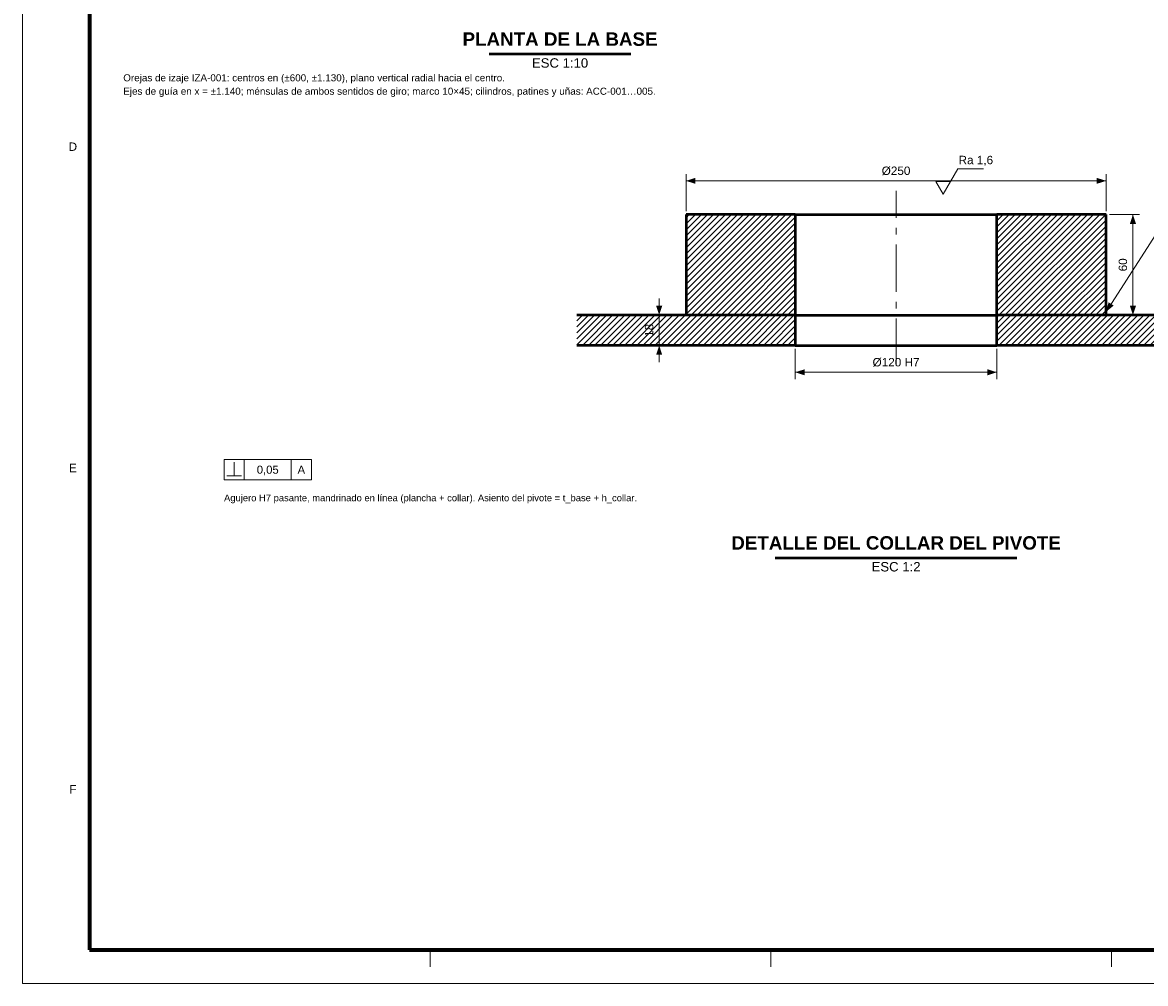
# Model space of a CAD drawing. Header units: millimetres. Extents: x 0 to 841, y 0 to 594.
# Tile 1 of 6: x 0 to 334, y 0 to 286. Entities that reach past the tile are written whole.
import ezdxf
from ezdxf.enums import TextEntityAlignment as Align

# ---------------------------------------------------------------- set-up
doc = ezdxf.new("R2010")
doc.units = ezdxf.units.MM
doc.linetypes.add('EJE', pattern=[22, 14, -3, 2, -3])
for name, color, linetype, lineweight in [('ACH', 7, 'CONTINUOUS', 13), ('COTA', 7, 'CONTINUOUS', 18), ('EJE', 7, 'EJE', 18), ('FINA', 7, 'CONTINUOUS', 18), ('MARCO', 7, 'CONTINUOUS', 70), ('TXT', 7, 'CONTINUOUS', 25), ('VIS', 7, 'CONTINUOUS', 50)]:
    doc.layers.add(name, color=color, linetype=linetype, lineweight=lineweight)
doc.styles.add('STD', font='LiberationSans-Regular.ttf')
doc.styles.add('STDB', font='LiberationSans-Bold.ttf')

msp = doc.modelspace()

# ---------------------------------------------------------------- hatches: boundary and pattern name
at = {"layer": 'ACH'}
h = msp.add_hatch(dxfattribs=at)
h.set_pattern_fill('ANSI31', scale=0.4)
h.paths.add_polyline_path([(197.5, 229), (230, 229), (230, 199), (197.5, 199)])
h = msp.add_hatch(dxfattribs=at)
h.set_pattern_fill('ANSI31', scale=0.4)
h.paths.add_polyline_path([(322.5, 199), (290, 199), (290, 229), (322.5, 229)])
h = msp.add_hatch(dxfattribs=at)
h.set_pattern_fill('ANSI31', scale=0.4)
h.paths.add_polyline_path([(165, 190), (165, 199), (230, 199), (230, 190)])
h = msp.add_hatch(dxfattribs=at)
h.set_pattern_fill('ANSI31', scale=0.4)
h.paths.add_polyline_path([(290, 190), (290, 199), (355, 199), (355, 190)])

# ---------------------------------------------------------------- linework, layer by layer
at = {"layer": 'COTA'}
for p, q in [((197.5, 230), (197.5, 241)), ((322.5, 230), (322.5, 241)), ((322.5, 239), (197.5, 239)), ((271.8, 238.8), (276.2, 238.8)), ((322.5, 200), (347.5, 239)), ((323.5, 229), (332.5, 229)), ((330.5, 199), (330.5, 229)), ((189.5, 199), (189.5, 204)), ((196.5, 199), (187.5, 199)), ((189.5, 190), (189.5, 199)), ((323.5, 199), (332.5, 199)), ((196.5, 190), (187.5, 190)), ((189.5, 190), (189.5, 185)), ((230, 189), (230, 180)), ((290, 189), (290, 180)), ((290, 182), (230, 182)), ((63, 151.2), (63, 155.2)), ((66, 150), (66, 156)), ((80, 150), (80, 156)), ((60.8, 151.2), (65.2, 151.2))]:
    msp.add_line(p, q, dxfattribs=at)
msp.add_lwpolyline([(271.8, 238.8), (274, 235), (278.4, 242.6), (286, 242.6)], dxfattribs=at)
msp.add_lwpolyline([(60, 150), (86, 150), (86, 156), (60, 156)], close=True, dxfattribs=at)
for points in [[(197.5, 239), (200.3, 238.1), (200.3, 239.9)], [(322.5, 239), (319.7, 239.9), (319.7, 238.1)], [(330.5, 229), (329.6, 226.2), (331.4, 226.2)], [(189.5, 199), (190.4, 201.8), (188.6, 201.8)], [(322.5, 200), (324.77, 201.87), (323.25, 202.84)], [(330.5, 199), (331.4, 201.8), (329.6, 201.8)], [(189.5, 190), (188.6, 187.2), (190.4, 187.2)], [(230, 182), (232.8, 181.1), (232.8, 182.9)], [(290, 182), (287.2, 182.9), (287.2, 181.1)]]:
    msp.add_solid(points, dxfattribs=at)
at = {"layer": 'EJE'}
msp.add_line((260, 184), (260, 236), dxfattribs=at)
at = {"layer": 'FINA'}
for p, q in [((121.38, 10), (121.38, 5)), ((222.75, 10), (222.75, 5)), ((324.12, 10), (324.12, 5))]:
    msp.add_line(p, q, dxfattribs=at)
msp.add_lwpolyline([(0, 0), (841, 0), (841, 594), (0, 594)], close=True, dxfattribs=at)
at = {"layer": 'MARCO'}
msp.add_lwpolyline([(20, 10), (831, 10), (831, 584), (20, 584)], close=True, dxfattribs=at)
at = {"layer": 'VIS'}
for p, q in [((138.92, 276.8), (181.08, 276.8)), ((224.04, 126.8), (295.96, 126.8))]:
    msp.add_line(p, q, dxfattribs=at)
for points in [[(197.5, 229), (197.5, 199)], [(230, 229), (197.5, 229)], [(230, 229), (230, 199)], [(230, 229), (230.3, 229), (230.6, 229), (230.9, 229), (231.2, 229), (231.5, 229), (231.8, 229), (232.1, 229), (232.4, 229), (232.7, 229), (233, 229), (233.3, 229), (233.6, 229), (233.9, 229), (234.2, 229), (234.5, 229), (234.8, 229), (235.1, 229), (235.4, 229), (235.7, 229), (236, 229), (236.3, 229), (236.6, 229), (236.9, 229), (237.2, 229), (237.5, 229), (237.8, 229), (238.1, 229), (238.4, 229), (238.7, 229), (239, 229), (239.3, 229), (239.6, 229), (239.9, 229), (240.2, 229), (240.5, 229), (240.8, 229), (241.1, 229), (241.4, 229), (241.7, 229), (242, 229), (242.3, 229), (242.6, 229), (242.9, 229), (243.2, 229), (243.5, 229), (243.8, 229), (244.1, 229), (244.4, 229), (244.7, 229), (245, 229), (245.3, 229), (245.6, 229), (245.9, 229), (246.2, 229), (246.5, 229), (246.8, 229), (247.1, 229), (247.4, 229), (247.7, 229), (248, 229), (248.3, 229), (248.6, 229), (248.9, 229), (249.2, 229), (249.5, 229), (249.8, 229), (250.1, 229), (250.4, 229), (250.7, 229), (251, 229), (251.3, 229), (251.6, 229), (251.9, 229), (252.2, 229), (252.5, 229), (252.8, 229), (253.1, 229), (253.4, 229), (253.7, 229), (254, 229), (254.3, 229), (254.6, 229), (254.9, 229), (255.2, 229), (255.5, 229), (255.8, 229), (256.1, 229), (256.4, 229), (256.7, 229), (257, 229), (257.3, 229), (257.6, 229), (257.9, 229), (258.2, 229), (258.5, 229), (258.8, 229), (259.1, 229), (259.4, 229), (259.7, 229), (260, 229), (260.3, 229), (260.6, 229), (260.9, 229), (261.2, 229), (261.5, 229), (261.8, 229), (262.1, 229), (262.4, 229), (262.7, 229), (263, 229), (263.3, 229), (263.6, 229), (263.9, 229), (264.2, 229), (264.5, 229), (264.8, 229), (265.1, 229), (265.4, 229), (265.7, 229), (266, 229), (266.3, 229), (266.6, 229), (266.9, 229), (267.2, 229), (267.5, 229), (267.8, 229), (268.1, 229), (268.4, 229), (268.7, 229), (269, 229), (269.3, 229), (269.6, 229), (269.9, 229), (270.2, 229), (270.5, 229), (270.8, 229), (271.1, 229), (271.4, 229), (271.7, 229), (272, 229), (272.3, 229), (272.6, 229), (272.9, 229), (273.2, 229), (273.5, 229), (273.8, 229), (274.1, 229), (274.4, 229), (274.7, 229), (275, 229), (275.3, 229), (275.6, 229), (275.9, 229), (276.2, 229), (276.5, 229), (276.8, 229), (277.1, 229), (277.4, 229), (277.7, 229), (278, 229), (278.3, 229), (278.6, 229), (278.9, 229), (279.2, 229), (279.5, 229), (279.8, 229), (280.1, 229), (280.4, 229), (280.7, 229), (281, 229), (281.3, 229), (281.6, 229), (281.9, 229), (282.2, 229), (282.5, 229), (282.8, 229), (283.1, 229), (283.4, 229), (283.7, 229), (284, 229), (284.3, 229), (284.6, 229), (284.9, 229), (285.2, 229), (285.5, 229), (285.8, 229), (286.1, 229), (286.4, 229), (286.7, 229), (287, 229), (287.3, 229), (287.6, 229), (287.9, 229), (288.2, 229), (288.5, 229), (288.8, 229), (289.1, 229), (289.4, 229), (289.7, 229), (290, 229)], [(322.5, 229), (290, 229)], [(290, 199), (290, 229)], [(322.5, 199), (322.5, 229)], [(230, 199), (165, 199)], [(230, 199), (197.5, 199)], [(230, 199), (230.3, 199), (230.6, 199), (230.9, 199), (231.2, 199), (231.5, 199), (231.8, 199), (232.1, 199), (232.4, 199), (232.7, 199), (233, 199), (233.3, 199), (233.6, 199), (233.9, 199), (234.2, 199), (234.5, 199), (234.8, 199), (235.1, 199), (235.4, 199), (235.7, 199), (236, 199), (236.3, 199), (236.6, 199), (236.9, 199), (237.2, 199), (237.5, 199), (237.8, 199), (238.1, 199), (238.4, 199), (238.7, 199), (239, 199), (239.3, 199), (239.6, 199), (239.9, 199), (240.2, 199), (240.5, 199), (240.8, 199), (241.1, 199), (241.4, 199), (241.7, 199), (242, 199), (242.3, 199), (242.6, 199), (242.9, 199), (243.2, 199), (243.5, 199), (243.8, 199), (244.1, 199), (244.4, 199), (244.7, 199), (245, 199), (245.3, 199), (245.6, 199), (245.9, 199), (246.2, 199), (246.5, 199), (246.8, 199), (247.1, 199), (247.4, 199), (247.7, 199), (248, 199), (248.3, 199), (248.6, 199), (248.9, 199), (249.2, 199), (249.5, 199), (249.8, 199), (250.1, 199), (250.4, 199), (250.7, 199), (251, 199), (251.3, 199), (251.6, 199), (251.9, 199), (252.2, 199), (252.5, 199), (252.8, 199), (253.1, 199), (253.4, 199), (253.7, 199), (254, 199), (254.3, 199), (254.6, 199), (254.9, 199), (255.2, 199), (255.5, 199), (255.8, 199), (256.1, 199), (256.4, 199), (256.7, 199), (257, 199), (257.3, 199), (257.6, 199), (257.9, 199), (258.2, 199), (258.5, 199), (258.8, 199), (259.1, 199), (259.4, 199), (259.7, 199), (260, 199), (260.3, 199), (260.6, 199), (260.9, 199), (261.2, 199), (261.5, 199), (261.8, 199), (262.1, 199), (262.4, 199), (262.7, 199), (263, 199), (263.3, 199), (263.6, 199), (263.9, 199), (264.2, 199), (264.5, 199), (264.8, 199), (265.1, 199), (265.4, 199), (265.7, 199), (266, 199), (266.3, 199), (266.6, 199), (266.9, 199), (267.2, 199), (267.5, 199), (267.8, 199), (268.1, 199), (268.4, 199), (268.7, 199), (269, 199), (269.3, 199), (269.6, 199), (269.9, 199), (270.2, 199), (270.5, 199), (270.8, 199), (271.1, 199), (271.4, 199), (271.7, 199), (272, 199), (272.3, 199), (272.6, 199), (272.9, 199), (273.2, 199), (273.5, 199), (273.8, 199), (274.1, 199), (274.4, 199), (274.7, 199), (275, 199), (275.3, 199), (275.6, 199), (275.9, 199), (276.2, 199), (276.5, 199), (276.8, 199), (277.1, 199), (277.4, 199), (277.7, 199), (278, 199), (278.3, 199), (278.6, 199), (278.9, 199), (279.2, 199), (279.5, 199), (279.8, 199), (280.1, 199), (280.4, 199), (280.7, 199), (281, 199), (281.3, 199), (281.6, 199), (281.9, 199), (282.2, 199), (282.5, 199), (282.8, 199), (283.1, 199), (283.4, 199), (283.7, 199), (284, 199), (284.3, 199), (284.6, 199), (284.9, 199), (285.2, 199), (285.5, 199), (285.8, 199), (286.1, 199), (286.4, 199), (286.7, 199), (287, 199), (287.3, 199), (287.6, 199), (287.9, 199), (288.2, 199), (288.5, 199), (288.8, 199), (289.1, 199), (289.4, 199), (289.7, 199), (290, 199)], [(230, 199), (230, 190)], [(230, 199), (230.3, 199), (230.6, 199), (230.9, 199), (231.2, 199), (231.5, 199), (231.8, 199), (232.1, 199), (232.4, 199), (232.7, 199), (233, 199), (233.3, 199), (233.6, 199), (233.9, 199), (234.2, 199), (234.5, 199), (234.8, 199), (235.1, 199), (235.4, 199), (235.7, 199), (236, 199), (236.3, 199), (236.6, 199), (236.9, 199), (237.2, 199), (237.5, 199), (237.8, 199), (238.1, 199), (238.4, 199), (238.7, 199), (239, 199), (239.3, 199), (239.6, 199), (239.9, 199), (240.2, 199), (240.5, 199), (240.8, 199), (241.1, 199), (241.4, 199), (241.7, 199), (242, 199), (242.3, 199), (242.6, 199), (242.9, 199), (243.2, 199), (243.5, 199), (243.8, 199), (244.1, 199), (244.4, 199), (244.7, 199), (245, 199), (245.3, 199), (245.6, 199), (245.9, 199), (246.2, 199), (246.5, 199), (246.8, 199), (247.1, 199), (247.4, 199), (247.7, 199), (248, 199), (248.3, 199), (248.6, 199), (248.9, 199), (249.2, 199), (249.5, 199), (249.8, 199), (250.1, 199), (250.4, 199), (250.7, 199), (251, 199), (251.3, 199), (251.6, 199), (251.9, 199), (252.2, 199), (252.5, 199), (252.8, 199), (253.1, 199), (253.4, 199), (253.7, 199), (254, 199), (254.3, 199), (254.6, 199), (254.9, 199), (255.2, 199), (255.5, 199), (255.8, 199), (256.1, 199), (256.4, 199), (256.7, 199), (257, 199), (257.3, 199), (257.6, 199), (257.9, 199), (258.2, 199), (258.5, 199), (258.8, 199), (259.1, 199), (259.4, 199), (259.7, 199), (260, 199), (260.3, 199), (260.6, 199), (260.9, 199), (261.2, 199), (261.5, 199), (261.8, 199), (262.1, 199), (262.4, 199), (262.7, 199), (263, 199), (263.3, 199), (263.6, 199), (263.9, 199), (264.2, 199), (264.5, 199), (264.8, 199), (265.1, 199), (265.4, 199), (265.7, 199), (266, 199), (266.3, 199), (266.6, 199), (266.9, 199), (267.2, 199), (267.5, 199), (267.8, 199), (268.1, 199), (268.4, 199), (268.7, 199), (269, 199), (269.3, 199), (269.6, 199), (269.9, 199), (270.2, 199), (270.5, 199), (270.8, 199), (271.1, 199), (271.4, 199), (271.7, 199), (272, 199), (272.3, 199), (272.6, 199), (272.9, 199), (273.2, 199), (273.5, 199), (273.8, 199), (274.1, 199), (274.4, 199), (274.7, 199), (275, 199), (275.3, 199), (275.6, 199), (275.9, 199), (276.2, 199), (276.5, 199), (276.8, 199), (277.1, 199), (277.4, 199), (277.7, 199), (278, 199), (278.3, 199), (278.6, 199), (278.9, 199), (279.2, 199), (279.5, 199), (279.8, 199), (280.1, 199), (280.4, 199), (280.7, 199), (281, 199), (281.3, 199), (281.6, 199), (281.9, 199), (282.2, 199), (282.5, 199), (282.8, 199), (283.1, 199), (283.4, 199), (283.7, 199), (284, 199), (284.3, 199), (284.6, 199), (284.9, 199), (285.2, 199), (285.5, 199), (285.8, 199), (286.1, 199), (286.4, 199), (286.7, 199), (287, 199), (287.3, 199), (287.6, 199), (287.9, 199), (288.2, 199), (288.5, 199), (288.8, 199), (289.1, 199), (289.4, 199), (289.7, 199), (290, 199)], [(355, 199), (290, 199)], [(290, 190), (290, 199)], [(322.5, 199), (290, 199)], [(230, 190), (165, 190)], [(230, 190), (230.3, 190), (230.6, 190), (230.9, 190), (231.2, 190), (231.5, 190), (231.8, 190), (232.1, 190), (232.4, 190), (232.7, 190), (233, 190), (233.3, 190), (233.6, 190), (233.9, 190), (234.2, 190), (234.5, 190), (234.8, 190), (235.1, 190), (235.4, 190), (235.7, 190), (236, 190), (236.3, 190), (236.6, 190), (236.9, 190), (237.2, 190), (237.5, 190), (237.8, 190), (238.1, 190), (238.4, 190), (238.7, 190), (239, 190), (239.3, 190), (239.6, 190), (239.9, 190), (240.2, 190), (240.5, 190), (240.8, 190), (241.1, 190), (241.4, 190), (241.7, 190), (242, 190), (242.3, 190), (242.6, 190), (242.9, 190), (243.2, 190), (243.5, 190), (243.8, 190), (244.1, 190), (244.4, 190), (244.7, 190), (245, 190), (245.3, 190), (245.6, 190), (245.9, 190), (246.2, 190), (246.5, 190), (246.8, 190), (247.1, 190), (247.4, 190), (247.7, 190), (248, 190), (248.3, 190), (248.6, 190), (248.9, 190), (249.2, 190), (249.5, 190), (249.8, 190), (250.1, 190), (250.4, 190), (250.7, 190), (251, 190), (251.3, 190), (251.6, 190), (251.9, 190), (252.2, 190), (252.5, 190), (252.8, 190), (253.1, 190), (253.4, 190), (253.7, 190), (254, 190), (254.3, 190), (254.6, 190), (254.9, 190), (255.2, 190), (255.5, 190), (255.8, 190), (256.1, 190), (256.4, 190), (256.7, 190), (257, 190), (257.3, 190), (257.6, 190), (257.9, 190), (258.2, 190), (258.5, 190), (258.8, 190), (259.1, 190), (259.4, 190), (259.7, 190), (260, 190), (260.3, 190), (260.6, 190), (260.9, 190), (261.2, 190), (261.5, 190), (261.8, 190), (262.1, 190), (262.4, 190), (262.7, 190), (263, 190), (263.3, 190), (263.6, 190), (263.9, 190), (264.2, 190), (264.5, 190), (264.8, 190), (265.1, 190), (265.4, 190), (265.7, 190), (266, 190), (266.3, 190), (266.6, 190), (266.9, 190), (267.2, 190), (267.5, 190), (267.8, 190), (268.1, 190), (268.4, 190), (268.7, 190), (269, 190), (269.3, 190), (269.6, 190), (269.9, 190), (270.2, 190), (270.5, 190), (270.8, 190), (271.1, 190), (271.4, 190), (271.7, 190), (272, 190), (272.3, 190), (272.6, 190), (272.9, 190), (273.2, 190), (273.5, 190), (273.8, 190), (274.1, 190), (274.4, 190), (274.7, 190), (275, 190), (275.3, 190), (275.6, 190), (275.9, 190), (276.2, 190), (276.5, 190), (276.8, 190), (277.1, 190), (277.4, 190), (277.7, 190), (278, 190), (278.3, 190), (278.6, 190), (278.9, 190), (279.2, 190), (279.5, 190), (279.8, 190), (280.1, 190), (280.4, 190), (280.7, 190), (281, 190), (281.3, 190), (281.6, 190), (281.9, 190), (282.2, 190), (282.5, 190), (282.8, 190), (283.1, 190), (283.4, 190), (283.7, 190), (284, 190), (284.3, 190), (284.6, 190), (284.9, 190), (285.2, 190), (285.5, 190), (285.8, 190), (286.1, 190), (286.4, 190), (286.7, 190), (287, 190), (287.3, 190), (287.6, 190), (287.9, 190), (288.2, 190), (288.5, 190), (288.8, 190), (289.1, 190), (289.4, 190), (289.7, 190), (290, 190)], [(355, 190), (290, 190)]]:
    msp.add_lwpolyline(points, dxfattribs=at)

# ---------------------------------------------------------------- texts
at = {"layer": 'TXT', "style": 'STDB'}
for s, p in [('PLANTA DE LA BASE', (160, 278)), ('DETALLE DEL COLLAR DEL PIVOTE', (260, 128))]:
    msp.add_text(s, height=4, dxfattribs=at).set_placement(p, align=Align.BOTTOM_CENTER)
at = {"layer": 'TXT', "style": 'STD'}
for s, p in [('ESC 1:10', (160, 275.5)), ('ESC 1:2', (260, 125.5))]:
    msp.add_text(s, height=2.8, dxfattribs=at).set_placement(p, align=Align.TOP_CENTER)
for s, height, p in [('Orejas de izaje IZA-001: centros en (±600, ±1.130), plano vertical radial hacia el centro.', 2.1, (30, 268)), ('Ejes de guía en x = ±1.140; ménsulas de ambos sentidos de giro; marco 10×45; cilindros, patines y uñas: ACC-001…005.', 2.1, (30, 264)), ('Ra 1,6', 2.5, (278.6, 243.2)), ('Agujero H7 pasante, mandrinado en línea (plancha + collar). Asiento del pivote = t_base + h_collar.', 2, (60, 143))]:
    msp.add_text(s, height=height, dxfattribs=at).set_placement(p, align=Align.BOTTOM_LEFT)
for s, height, p in [('D', 2.5, (15, 249.17)), ('E', 2.5, (15, 153.5)), ('0,05', 2.4, (73, 153)), ('A', 2.4, (83, 153)), ('F', 2.5, (15, 57.83))]:
    msp.add_text(s, height=height, dxfattribs=at).set_placement(p, align=Align.MIDDLE_CENTER)
for s, rotation, p in [('Ø250', 360, (260, 240)), ('60', 90, (329.5, 214)), ('18', 90, (188.5, 194.5)), ('Ø120 H7', 360, (260, 183))]:
    msp.add_text(s, height=2.5, rotation=rotation, dxfattribs=at).set_placement(p, align=Align.BOTTOM_CENTER)

doc.saveas('drawing.dxf')
